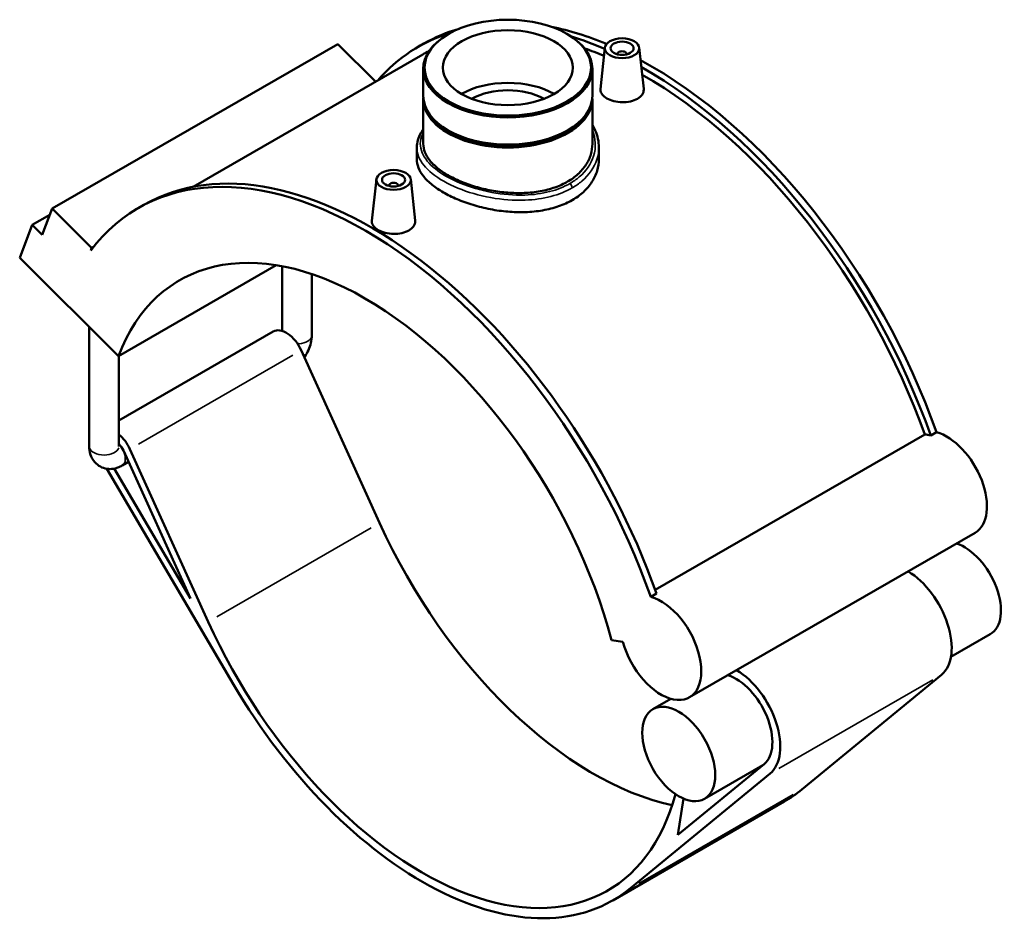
# Model space of a CAD drawing. Header units: inches. Extents: x -0.9 to 60.1, y -1.4 to 49.4.
# Tile 7 of 7: x 43.2 to 60.1, y 33.8 to 49.4. Entities that reach past the tile are written whole.
import ezdxf

# ---------------------------------------------------------------- set-up
doc = ezdxf.new("R2010")
doc.units = ezdxf.units.IN
doc.header["$MEASUREMENT"] = 0
doc.layers.add('Visible (ANSI)', color=7, linetype='Continuous', lineweight=50)
doc.layers.add('Visible Narrow (ANSI)', color=7, linetype='Continuous', lineweight=35)

msp = doc.modelspace()

# ---------------------------------------------------------------- linework, layer by layer
at = {"layer": 'Visible (ANSI)'}
for p, q in [((50.5985, 49.1537), (50.5826, 49.1445)), ((52.6251, 49.1537), (52.6409, 49.1445)), ((48.697, 48.9786), (43.7967, 46.1567)), ((48.697, 48.9786), (49.3436, 48.3342)), ((50.0754, 48.9319), (50.1734, 48.9883)), ((53.2772, 48.9177), (53.2011, 48.2082)), ((53.4931, 48.8107), (53.4931, 48.8033)), ((53.6506, 48.8107), (53.6506, 48.8033)), ((53.8666, 48.9177), (53.9426, 48.2091)), ((50.1516, 48.7995), (46.2166, 46.5335)), ((50.1619, 48.5564), (50.1619, 48.0893)), ((53.0616, 48.5564), (53.0616, 48.0893)), ((50.1619, 48.041), (50.1619, 47.2659)), ((53.0616, 48.041), (53.0616, 47.2659)), ((50.5966, 47.4931), (50.5826, 47.5012)), ((52.627, 47.4931), (52.6409, 47.5012)), ((50.0504, 47.2073), (50.0504, 47.0048)), ((53.1732, 47.2073), (53.1732, 47.0048)), ((49.357, 46.6602), (49.2809, 45.9507)), ((49.9464, 46.6602), (50.0224, 45.9516)), ((49.5729, 46.5458), (49.5729, 46.5532)), ((49.7304, 46.5458), (49.7304, 46.5532)), ((43.6243, 45.7083), (43.7967, 46.1567)), ((43.7967, 46.1567), (44.4736, 45.4822)), ((45.2731, 46.1664), (45.3711, 46.2229)), ((43.7557, 46.05), (43.4551, 45.8769)), ((43.2396, 45.3163), (43.4551, 45.8769)), ((43.4551, 45.8769), (43.6243, 45.7083)), ((44.4736, 45.4822), (44.4569, 45.4389)), ((44.5043, 45.4999), (44.4736, 45.4822)), ((44.9316, 43.6299), (43.2396, 45.3163)), ((44.9316, 43.6299), (47.6384, 45.1887)), ((47.7417, 44.0609), (47.7417, 45.1705)), ((48.251, 43.985), (48.251, 45.0353)), ((44.4324, 42.0793), (44.4324, 44.1274)), ((47.5894, 44.0515), (44.9417, 42.5268)), ((44.9417, 42.0793), (44.9417, 43.6357)), ((48.0686, 43.7286), (49.4133, 40.7678)), ((54.1378, 39.623), (58.7619, 42.2858)), ((58.865, 42.2678), (58.963, 42.3242)), ((45.0184, 42.0083), (46.1707, 39.4711)), ((46.4731, 39.0747), (45.1284, 42.0354)), ((45.1067, 41.8137), (44.9987, 41.7515)), ((44.7347, 41.6967), (46.9072, 38)), ((46.1707, 39.4711), (44.8611, 41.6994)), ((59.6267, 40.6), (54.7265, 37.7781)), ((54.0627, 39.5024), (54.1607, 39.5588)), ((59.8858, 38.8607), (59.2126, 38.473)), ((53.3917, 38.758), (53.587, 38.7278)), ((59.0504, 38.165), (56.654, 36.1967)), ((54.4089, 37.7524), (54.1009, 37.5751)), ((56.0062, 36.6313), (54.5287, 35.4178)), ((55.987, 36.6155), (54.9856, 36.0389)), ((53.7139, 34.5036), (56.1102, 36.4718)), ((56.3541, 35.9891), (53.4139, 34.296)), ((54.5287, 35.4178), (54.6253, 36.0413))]:
    msp.add_line(p, q, dxfattribs=at)
for centre, major_axis, ratio in [((51.6118, 48.5747), (-1.4276, 0), 0.5758617), ((51.6118, 48.5747), (1.1153, 0), 0.5758617), ((53.5719, 48.9072), (-0.2953, 0), 0.5758617), ((53.5719, 48.9072), (0.1969, 0), 0.5758617), ((49.6517, 46.6497), (0.2953, 0), 0.5758617), ((49.6517, 46.6497), (0.1969, 0), 0.5758617), ((54.5432, 36.807), (-0.4423, 0.7681), 0.5780931)]:
    msp.add_ellipse(centre, major_axis=major_axis, ratio=ratio, dxfattribs=at)
for centre, major_axis, ratio, start_param, end_param in [((53.9639, 42.1793), (-3.8885, 6.7526), 0.5780931, 6.1498738, 6.4815398), ((51.6118, 48.5564), (-1.4499, 0), 0.5758617, 5.5016397, 10.2063236), ((54.0619, 42.2358), (-3.8885, 6.7526), 0.5780931, 6.1377891, 6.2831853), ((54.0619, 42.2358), (-3.8885, 6.7526), 0.5780931, 5.6373356, 5.8137337), ((53.9639, 42.1793), (3.8885, -6.7526), 0.5780931, 2.483505, 2.5893718), ((53.9639, 42.1793), (-3.8123, 6.6202), 0.5780931, 6.2552043, 6.2831853), ((53.9639, 42.1793), (-3.8123, 6.6202), 0.5780931, 5.630029, 5.6924627), ((53.5719, 48.8107), (-0.0787, 0), 0.5758617, 2.9729035, 6.4518745), ((54.0619, 42.2358), (-3.8885, 6.7526), 0.5780931, 4.4034605, 5.5309811), ((53.9639, 42.1793), (3.8885, -6.7526), 0.5780931, 1.2618679, 2.3693118), ((51.6118, 47.6721), (1.1153, 0), 0.5758617, 0.7791433, 2.3624494), ((53.9639, 42.1793), (-3.8123, 6.6202), 0.5780931, 4.4062835, 5.5084889), ((51.6118, 47.6721), (0.8922, 0), 0.5758617, 0.801261, 2.3403317), ((51.6118, 48.041), (-1.4499, 0), 0.5758617, 6.254268, 9.4536952), ((51.6118, 48.0893), (1.4499, 0), 0.5758617, 3.1415927, 6.2831853), ((51.6118, 48.0571), (-1.4302, 0), 0.5758617, 0.3416813, 2.7999114), ((51.6118, 48.0732), (-1.4302, 0), 0.5758617, 0.7815456, 2.360047), ((49.1617, 39.4139), (-3.8885, 6.7526), 0.5780931, 4.4034605, 6.5230968), ((49.2597, 39.4703), (-3.8885, 6.7526), 0.5780931, 4.4034605, 6.2831853), ((49.6517, 46.5532), (-0.0787, 0), 0.5758617, 2.9729035, 6.4518745), ((49.1617, 39.4139), (-3.1769, 5.5168), 0.5780931, 4.2779904, 6.7214513), ((47.8118, 43.6653), (-0.2224, 0.3862), 0.5780931, 4.5470664, 6.2831853), ((44.8716, 41.9722), (-0.2224, 0.3862), 0.5780931, 4.5470664, 5.2754375), ((59.04, 41.3923), (-0.4888, 0.8487), 0.5780931, 5.7551927, 5.9129332), ((59.138, 41.4487), (0.4888, -0.8487), 0.5780931, 0, 2.6136), ((44.8716, 41.9722), (0.1271, -0.2207), 0.5780931, 1.4054738, 1.9583505), ((53.0819, 41.6714), (3.1769, -5.5168), 0.5780931, 4.5470664, 5.8041185), ((59.4435, 39.6288), (0.4423, -0.7681), 0.5780931, 0, 2.5798343), ((58.4634, 39.0645), (0.5376, -0.9336), 0.5780931, 0.0960555, 2.3410125), ((54.2377, 38.6269), (0.4888, -0.8487), 0.5780931, 4.2779904, 8.8967853), ((50.1417, 39.9783), (3.1769, -5.5168), 0.5780931, 4.5470664, 6.8064676), ((55.5233, 37.3713), (0.5376, -0.9336), 0.5780931, 0.0960555, 2.3410125), ((50.1417, 39.9783), (3.2722, -5.6823), 0.5780931, 4.7276784, 6.3792409), ((55.5233, 37.3713), (0.4423, -0.7681), 0.5780931, 0.0960555, 2.5798343), ((53.0819, 41.6714), (3.2722, -5.6823), 0.5780931, 0, 0.0960555)]:
    msp.add_ellipse(centre, major_axis=major_axis, ratio=ratio, start_param=start_param, end_param=end_param, dxfattribs=at)
for points, knots in [([(53.8348, 48.0403), (53.8018, 48.0213), (53.76, 48.0052), (53.6685, 47.9849), (53.6187, 47.9805), (53.5254, 47.9825), (53.4757, 47.9889), (53.3842, 48.0122), (53.3425, 48.029), (53.2765, 48.067), (53.2479, 48.0907), (53.2099, 48.142), (53.2005, 48.1696), (53.2004, 48.1997), (53.2006, 48.2039), (53.2011, 48.2082)], [0, 0, 0, 0, 0.3555437, 0.3555437, 0.7110874, 0.7110874, 1.0664581, 1.0664581, 1.4218287, 1.4218287, 1.7771994, 1.7771994, 2.13257, 2.13257, 2.1897951, 2.1897951, 2.1897951, 2.1897951]), ([(53.9425, 48.2091), (53.9431, 48.2044), (53.9433, 48.1999), (53.9434, 48.1675), (53.9342, 48.1379), (53.8964, 48.0838), (53.8678, 48.0593), (53.8348, 48.0403)], [4.91823553, 4.91823553, 4.91823553, 4.91823553, 4.97622743, 4.97622743, 5.33177114, 5.33177114, 5.68731486, 5.68731486, 5.68731486, 5.68731486]), ([(50.0504, 47.2073), (50.0504, 47.249), (50.0564, 47.2907), (50.0803, 47.3738), (50.0985, 47.4152), (50.134, 47.4756), (50.1473, 47.4955), (50.1619, 47.5151)], [20.9734766, 20.9734766, 20.9734766, 20.9734766, 21.518511, 21.518511, 22.0825406, 22.0825406, 22.3669993, 22.3669993, 22.3669993, 22.3669993]), ([(53.0616, 47.5936), (53.0803, 47.5631), (53.0967, 47.5317), (53.1314, 47.4528), (53.147, 47.4046), (53.1679, 47.3067), (53.1732, 47.257), (53.1732, 47.2073)], [31.5405735, 31.5405735, 31.5405735, 31.5405735, 31.9022888, 31.9022888, 32.4303289, 32.4303289, 32.9583689, 32.9583689, 32.9583689, 32.9583689]), ([(53.0616, 47.2659), (53.0616, 47.2067), (53.053, 47.1455), (53.0164, 47.0245), (52.9885, 46.9647), (52.9146, 46.8515), (52.8685, 46.798), (52.762, 46.7012), (52.7015, 46.6579), (52.5725, 46.5836), (52.4996, 46.5501), (52.341, 46.4942), (52.2554, 46.4718), (52.0767, 46.4396), (51.9837, 46.4298), (51.7966, 46.422), (51.7026, 46.4241), (51.5209, 46.4378), (51.4269, 46.4499), (51.2399, 46.4842), (51.1468, 46.5064), (50.9682, 46.5592), (50.8825, 46.5898), (50.724, 46.6565), (50.6511, 46.6927), (50.5221, 46.767), (50.4616, 46.8076), (50.355, 46.8935), (50.309, 46.9388), (50.2351, 47.0314), (50.2072, 47.0789), (50.1706, 47.1733), (50.1619, 47.2204), (50.1619, 47.2659)], [8.3432865, 8.3432865, 8.3432865, 8.3432865, 9.0385783, 9.0385783, 9.7338701, 9.7338701, 10.4291618, 10.4291618, 11.1244536, 11.1244536, 11.8197454, 11.8197454, 12.5150371, 12.5150371, 13.2103289, 13.2103289, 13.9056207, 13.9056207, 14.6008856, 14.6008856, 15.2961506, 15.2961506, 15.9914155, 15.9914155, 16.6866804, 16.6866804, 17.3819454, 17.3819454, 18.0772103, 18.0772103, 18.7724752, 18.7724752, 19.4677402, 19.4677402, 19.4677402, 19.4677402]), ([(52.7158, 46.3027), (52.6463, 46.2627), (52.5678, 46.2268), (52.397, 46.1674), (52.3047, 46.1438), (52.1124, 46.1105), (52.0121, 46.1008), (51.8108, 46.0942), (51.7096, 46.0974), (51.514, 46.1139), (51.4128, 46.1278), (51.2114, 46.1665), (51.1112, 46.1912), (50.9189, 46.2494), (50.8266, 46.2828), (50.6557, 46.3554), (50.5772, 46.3945), (50.4382, 46.4746), (50.373, 46.5182), (50.2583, 46.6101), (50.2087, 46.6583), (50.1292, 46.7568), (50.0991, 46.807), (50.0597, 46.907), (50.0504, 46.9567), (50.0504, 47.0048)], [0, 0, 0, 0, 0.7492534, 0.7492534, 1.4985068, 1.4985068, 2.2477602, 2.2477602, 2.9970136, 2.9970136, 3.7462211, 3.7462211, 4.4954286, 4.4954286, 5.2446361, 5.2446361, 5.9938436, 5.9938436, 6.7430512, 6.7430512, 7.4922587, 7.4922587, 8.2414662, 8.2414662, 8.9906737, 8.9906737, 8.9906737, 8.9906737]), ([(53.1732, 47.0048), (53.1732, 46.9402), (53.1638, 46.8734), (53.1244, 46.7413), (53.0944, 46.6761), (53.0149, 46.5528), (52.9653, 46.4946), (52.8505, 46.3896), (52.7854, 46.3428), (52.7158, 46.3027)], [20.978361, 20.978361, 20.978361, 20.978361, 21.7276144, 21.7276144, 22.4768678, 22.4768678, 23.2261212, 23.2261212, 23.9753746, 23.9753746, 23.9753746, 23.9753746]), ([(49.9146, 45.7828), (49.8816, 45.7638), (49.8398, 45.7477), (49.7483, 45.7274), (49.6985, 45.7231), (49.6052, 45.725), (49.5555, 45.7314), (49.464, 45.7547), (49.4223, 45.7715), (49.3563, 45.8095), (49.3277, 45.8332), (49.2897, 45.8845), (49.2803, 45.9121), (49.2802, 45.9422), (49.2804, 45.9464), (49.2809, 45.9507)], [2.8436574, 2.8436574, 2.8436574, 2.8436574, 3.1992011, 3.1992011, 3.5547449, 3.5547449, 3.9101155, 3.9101155, 4.2654861, 4.2654861, 4.6208568, 4.6208568, 4.9762274, 4.9762274, 5.0334526, 5.0334526, 5.0334526, 5.0334526]), ([(50.0223, 45.9516), (50.0229, 45.947), (50.0231, 45.9424), (50.0232, 45.91), (50.014, 45.8804), (49.9762, 45.8263), (49.9476, 45.8018), (49.9146, 45.7828)], [7.76189296, 7.76189296, 7.76189296, 7.76189296, 7.81988486, 7.81988486, 8.17542857, 8.17542857, 8.53097229, 8.53097229, 8.53097229, 8.53097229]), ([(48.1214, 43.6122), (48.1237, 43.6153), (48.126, 43.6185), (48.1529, 43.6566), (48.1744, 43.6937), (48.2102, 43.7714), (48.2246, 43.8119), (48.245, 43.896), (48.251, 43.9396), (48.251, 43.985)], [3.7413478, 3.7413478, 3.7413478, 3.7413478, 3.76991118, 3.76991118, 4.08407045, 4.08407045, 4.39822972, 4.39822972, 4.71238898, 4.71238898, 4.71238898, 4.71238898]), ([(44.4324, 42.0793), (44.4324, 42.0339), (44.4383, 41.9864), (44.4692, 41.8941), (44.4927, 41.8493), (44.5541, 41.7797), (44.5871, 41.753), (44.6581, 41.7151), (44.6952, 41.7031), (44.7712, 41.6907), (44.8099, 41.6914), (44.8896, 41.7034), (44.9293, 41.7169), (44.9767, 41.7394), (44.9879, 41.7453), (44.9987, 41.7515)], [1.5707963, 1.5707963, 1.5707963, 1.5707963, 1.8849556, 1.8849556, 2.1653023, 2.1653023, 2.3766746, 2.3766746, 2.5734328, 2.5734328, 2.7884043, 2.7884043, 3.0553219, 3.0553219, 3.1415927, 3.1415927, 3.1415927, 3.1415927])]:
    msp.add_open_spline(points, degree=3, knots=knots, dxfattribs=at)
at = {"layer": 'Visible Narrow (ANSI)'}
for p, q in [((47.9215, 43.6439), (45.2754, 42.1201)), ((49.2663, 40.6831), (46.6202, 39.1593)), ((58.9033, 38.0803), (56.2572, 36.5565)), ((56.507, 36.1121), (53.8609, 34.5882))]:
    msp.add_line(p, q, dxfattribs=at)
for centre, major_axis, ratio, start_param, end_param in [((52.6685, 46.54), (-0.0334, 0.058), 0.5780931, 3.9979215, 5.2398664), ((47.9963, 43.985), (0.2546, 0), 0.5758617, 4.8316918, 6.2067909), ((44.687, 42.0793), (0.2546, 0), 0.5758617, 3.2986723, 6.1261057), ((44.8716, 41.9722), (0.1271, -0.2207), 0.5780931, 0.0702737, 1.3352001)]:
    msp.add_ellipse(centre, major_axis=major_axis, ratio=ratio, start_param=start_param, end_param=end_param, dxfattribs=at)
for points, knots in [([(52.6775, 46.5885), (52.5746, 46.5293), (52.4565, 46.4823), (52.1954, 46.4149), (52.0518, 46.3954), (51.7176, 46.3838), (51.5245, 46.4), (51.1447, 46.4706), (50.9586, 46.5261), (50.6266, 46.6644), (50.4814, 46.7473), (50.2598, 46.9249), (50.1823, 47.0194), (50.0996, 47.2191), (50.1006, 47.3248), (50.1505, 47.4393), (50.1559, 47.4506), (50.1619, 47.4619)], [11.9848875, 11.9848875, 11.9848875, 11.9848875, 13.0966094, 13.0966094, 14.2484686, 14.2484686, 15.6993807, 15.6993807, 17.1985112, 17.1985112, 18.7151108, 18.7151108, 20.2045836, 20.2045836, 21.8115985, 21.8115985, 21.9886201, 21.9886201, 21.9886201, 21.9886201]), ([(53.0616, 47.5067), (53.0618, 47.5064), (53.0619, 47.506), (53.1215, 47.3612), (53.1285, 47.205), (53.041, 46.9265), (52.9568, 46.8026), (52.7889, 46.6594), (52.7356, 46.622), (52.6775, 46.5885)], [31.9755756, 31.9755756, 31.9755756, 31.9755756, 31.9796199, 31.9796199, 33.7425408, 33.7425408, 35.3266837, 35.3266837, 35.9546624, 35.9546624, 35.9546624, 35.9546624]), ([(50.0505, 47.2073), (50.0505, 47.1548), (50.0609, 47.1024), (50.1224, 46.9499), (50.2022, 46.8513), (50.4313, 46.6665), (50.5818, 46.5806), (50.9263, 46.4382), (51.1196, 46.3815), (51.5143, 46.3104), (51.7152, 46.2948), (52.0632, 46.309), (52.2129, 46.3301), (52.4851, 46.4015), (52.6084, 46.4508), (52.7158, 46.5127)], [-20.9734766, -20.9734766, -20.9734766, -20.9734766, -20.2045836, -20.2045836, -18.7151108, -18.7151108, -17.1985112, -17.1985112, -15.6993807, -15.6993807, -14.2484686, -14.2484686, -13.0966094, -13.0966094, -11.9848875, -11.9848875, -11.9848875, -11.9848875]), ([(52.7158, 46.5127), (52.7766, 46.5477), (52.8323, 46.5866), (53.008, 46.7357), (53.0965, 46.8642), (53.1622, 47.0683), (53.173, 47.1378), (53.173, 47.2073)], [-35.9546624, -35.9546624, -35.9546624, -35.9546624, -35.3266837, -35.3266837, -33.7425408, -33.7425408, -32.9583689, -32.9583689, -32.9583689, -32.9583689])]:
    msp.add_open_spline(points, degree=3, knots=knots, dxfattribs=at)

doc.saveas('drawing.dxf')
